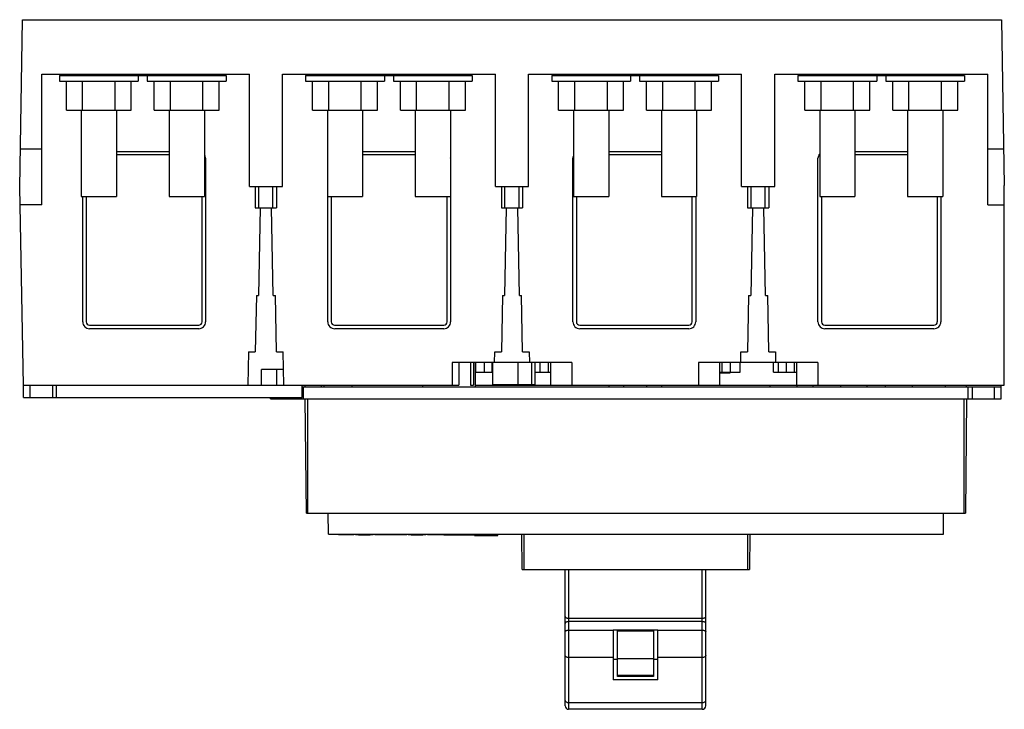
# Model space of a CAD drawing. Header units: millimetres. Extents: x 38 to 318, y 153 to 350.
import ezdxf

# ---------------------------------------------------------------- set-up
doc = ezdxf.new("R2010")
doc.units = ezdxf.units.MM
doc.header["$LTSCALE"] = 32.63007
doc.layers.get('0').update_dxf_attribs({"linetype": 'CONTINUOUS'})

msp = doc.modelspace()

# ---------------------------------------------------------------- linework, layer by layer
at = {"color": 7, "linetype": 'Continuous'}
for p, q in [((37.58, 301.87), (38.38, 349.61)), ((38.38, 349.61), (316.79, 349.61)), ((316.79, 349.61), (317.59, 302.41)), ((43.88, 296.91), (43.88, 334.11)), ((43.88, 334.11), (102.89, 334.11)), ((48.88, 333.71), (48.88, 332.11)), ((48.88, 333.71), (96.3, 333.71)), ((50.59, 333.71), (50.59, 334.11)), ((51.59, 334.11), (51.59, 333.71)), ((71.3, 333.71), (71.3, 332.11)), ((73.88, 333.71), (73.88, 332.11)), ((89.38, 333.71), (89.38, 334.11)), ((90.09, 334.11), (90.09, 333.71)), ((94.3, 333.71), (94.3, 334.11)), ((94.59, 334.11), (94.59, 333.71)), ((96.3, 333.71), (96.3, 332.11)), ((102.89, 302.11), (102.89, 334.11)), ((112.29, 302.11), (112.29, 334.11)), ((112.29, 334.11), (172.89, 334.11)), ((118.88, 333.71), (118.88, 332.11)), ((118.88, 333.71), (166.3, 333.71)), ((120.59, 333.71), (120.59, 334.11)), ((121.59, 334.11), (121.59, 333.71)), ((141.3, 333.71), (141.3, 332.11)), ((143.88, 333.71), (143.88, 332.11)), ((159.38, 333.71), (159.38, 334.11)), ((160.09, 334.11), (160.09, 333.71)), ((164.3, 333.71), (164.3, 334.11)), ((164.59, 334.11), (164.59, 333.71)), ((166.3, 333.71), (166.3, 332.11)), ((172.89, 302.11), (172.89, 334.11)), ((182.29, 302.11), (182.29, 334.11)), ((182.29, 334.11), (242.89, 334.11)), ((188.88, 333.71), (188.88, 332.11)), ((188.88, 333.71), (236.3, 333.71)), ((190.59, 333.71), (190.59, 334.11)), ((191.59, 334.11), (191.59, 333.71)), ((211.3, 333.71), (211.3, 332.11)), ((213.88, 333.71), (213.88, 332.11)), ((229.38, 333.71), (229.38, 334.11)), ((230.09, 334.11), (230.09, 333.71)), ((234.3, 333.71), (234.3, 334.11)), ((234.59, 334.11), (234.59, 333.71)), ((236.3, 333.71), (236.3, 332.11)), ((242.89, 302.11), (242.89, 334.11)), ((252.29, 302.11), (252.29, 334.11)), ((252.29, 334.11), (312.89, 334.11)), ((258.88, 333.71), (258.88, 332.11)), ((258.88, 333.71), (306.3, 333.71)), ((260.59, 333.71), (260.59, 334.11)), ((261.59, 334.11), (261.59, 333.71)), ((281.3, 333.71), (281.3, 332.11)), ((283.88, 333.71), (283.88, 332.11)), ((299.38, 333.71), (299.38, 334.11)), ((300.09, 334.11), (300.09, 333.71)), ((304.3, 333.71), (304.3, 334.11)), ((304.59, 334.11), (304.59, 333.71)), ((306.3, 333.71), (306.3, 332.11)), ((312.89, 296.91), (312.89, 334.11)), ((48.88, 332.11), (71.3, 332.11)), ((50.85, 323.91), (50.85, 332.11)), ((55.46, 323.91), (55.46, 332.11)), ((64.7, 323.91), (64.7, 332.11)), ((69.32, 323.91), (69.32, 332.11)), ((73.88, 332.11), (96.3, 332.11)), ((75.85, 323.91), (75.85, 332.11)), ((80.47, 323.91), (80.47, 332.11)), ((89.71, 323.91), (89.71, 332.11)), ((94.32, 323.91), (94.32, 332.11)), ((118.88, 332.11), (141.3, 332.11)), ((120.85, 323.91), (120.85, 332.11)), ((125.46, 323.91), (125.46, 332.11)), ((134.7, 323.91), (134.7, 332.11)), ((139.32, 323.91), (139.32, 332.11)), ((143.88, 332.11), (166.3, 332.11)), ((145.85, 323.91), (145.85, 332.11)), ((150.47, 323.91), (150.47, 332.11)), ((159.71, 323.91), (159.71, 332.11)), ((164.32, 323.91), (164.32, 332.11)), ((188.88, 332.11), (211.3, 332.11)), ((190.85, 323.91), (190.85, 332.11)), ((195.47, 323.91), (195.47, 332.11)), ((204.71, 323.91), (204.71, 332.11)), ((209.33, 323.91), (209.33, 332.11)), ((213.88, 332.11), (236.3, 332.11)), ((215.85, 323.91), (215.85, 332.11)), ((220.47, 323.91), (220.47, 332.11)), ((229.71, 323.91), (229.71, 332.11)), ((234.33, 323.91), (234.33, 332.11)), ((258.88, 332.11), (281.3, 332.11)), ((260.85, 323.91), (260.85, 332.11)), ((265.47, 323.91), (265.47, 332.11)), ((274.71, 323.91), (274.71, 332.11)), ((279.33, 323.91), (279.33, 332.11)), ((283.88, 332.11), (306.3, 332.11)), ((285.85, 323.91), (285.85, 332.11)), ((290.47, 323.91), (290.47, 332.11)), ((299.71, 323.91), (299.71, 332.11)), ((304.33, 323.91), (304.33, 332.11)), ((50.85, 323.91), (69.32, 323.91)), ((55.09, 323.91), (55.09, 299.31)), ((65.09, 323.91), (65.09, 299.31)), ((75.85, 323.91), (94.32, 323.91)), ((80.09, 323.91), (80.09, 299.31)), ((90.09, 323.91), (90.09, 299.31)), ((120.85, 323.91), (139.32, 323.91)), ((125.09, 323.91), (125.09, 299.31)), ((135.09, 323.91), (135.09, 299.31)), ((145.85, 323.91), (164.32, 323.91)), ((150.09, 323.91), (150.09, 299.31)), ((160.09, 323.91), (160.09, 299.31)), ((190.85, 323.91), (209.33, 323.91)), ((195.09, 323.91), (195.09, 299.31)), ((205.09, 323.91), (205.09, 299.31)), ((215.85, 323.91), (234.33, 323.91)), ((220.09, 323.91), (220.09, 299.31)), ((230.09, 323.91), (230.09, 299.31)), ((260.85, 323.91), (279.33, 323.91)), ((265.09, 323.91), (265.09, 299.31)), ((275.09, 323.91), (275.09, 299.31)), ((285.85, 323.91), (304.33, 323.91)), ((290.09, 323.91), (290.09, 299.31)), ((300.09, 323.91), (300.09, 299.31)), ((37.77, 312.91), (43.88, 312.91)), ((65.09, 312.13), (80.09, 312.13)), ((80.09, 311.13), (65.09, 311.13)), ((135.09, 312.13), (150.09, 312.13)), ((150.09, 311.13), (135.09, 311.13)), ((205.09, 312.13), (220.09, 312.13)), ((220.09, 311.13), (205.09, 311.13)), ((275.09, 312.13), (290.09, 312.13)), ((290.09, 311.13), (275.09, 311.13)), ((312.89, 312.91), (317.41, 312.91)), ((90.44, 310.17), (90.44, 263.65)), ((160.14, 310.17), (160.14, 263.65)), ((194.9, 263.65), (194.9, 310.17)), ((264.6, 263.65), (264.6, 310.17)), ((317.59, 245.61), (317.59, 302.41)), ((38.68, 245.61), (37.58, 301.87)), ((102.89, 302.11), (112.29, 302.11)), ((104.57, 302.11), (104.57, 296.11)), ((105.58, 296.11), (105.58, 302.11)), ((109.58, 296.11), (109.58, 302.11)), ((110.58, 302.11), (110.58, 296.11)), ((172.89, 302.11), (182.29, 302.11)), ((174.57, 302.11), (174.57, 296.11)), ((175.58, 296.11), (175.58, 302.11)), ((179.58, 296.11), (179.58, 302.11)), ((180.58, 302.11), (180.58, 296.11)), ((242.89, 302.11), (252.29, 302.11)), ((244.57, 302.11), (244.57, 296.11)), ((245.58, 296.11), (245.58, 302.11)), ((249.58, 296.11), (249.58, 302.11)), ((250.58, 302.11), (250.58, 296.11)), ((43.88, 296.91), (37.68, 296.91)), ((55.09, 299.31), (65.09, 299.31)), ((55.5, 263.65), (55.5, 299.31)), ((56.5, 299.31), (56.5, 263.65)), ((80.09, 299.31), (90.09, 299.31)), ((89.44, 263.65), (89.44, 299.31)), ((125.09, 299.31), (135.09, 299.31)), ((125.2, 263.65), (125.2, 299.31)), ((126.2, 299.31), (126.2, 263.65)), ((150.09, 299.31), (160.09, 299.31)), ((159.14, 263.65), (159.14, 299.31)), ((195.09, 299.31), (205.09, 299.31)), ((195.9, 299.31), (195.9, 263.65)), ((220.09, 299.31), (230.09, 299.31)), ((228.84, 263.65), (228.84, 299.31)), ((229.84, 299.31), (229.84, 263.65)), ((265.09, 299.31), (275.09, 299.31)), ((265.6, 299.31), (265.6, 263.65)), ((290.09, 299.31), (300.09, 299.31)), ((298.54, 263.65), (298.54, 299.31)), ((299.54, 299.31), (299.54, 263.65)), ((312.89, 296.91), (317.59, 296.91)), ((104.57, 296.11), (110.58, 296.11)), ((105.97, 296.11), (105.49, 271.15)), ((109.68, 271.15), (109.2, 296.11)), ((174.57, 296.11), (180.58, 296.11)), ((175.97, 296.11), (175.49, 271.15)), ((179.68, 271.15), (179.2, 296.11)), ((244.57, 296.11), (250.58, 296.11)), ((245.97, 296.11), (245.49, 271.15)), ((249.68, 271.15), (249.2, 296.11)), ((104.88, 271.15), (104.57, 255.15)), ((104.88, 271.15), (105.49, 271.15)), ((109.68, 271.15), (110.29, 271.15)), ((110.6, 255.15), (110.29, 271.15)), ((174.88, 271.15), (174.58, 255.15)), ((174.88, 271.15), (175.49, 271.15)), ((179.68, 271.15), (180.29, 271.15)), ((180.6, 255.15), (180.29, 271.15)), ((244.88, 271.15), (244.58, 255.15)), ((244.88, 271.15), (245.49, 271.15)), ((249.68, 271.15), (250.29, 271.15)), ((250.6, 255.15), (250.29, 271.15)), ((57.46, 262.69), (88.48, 262.69)), ((88.48, 261.69), (57.46, 261.69)), ((127.16, 262.69), (158.18, 262.69)), ((158.18, 261.69), (127.16, 261.69)), ((196.86, 262.69), (227.88, 262.69)), ((227.88, 261.69), (196.86, 261.69)), ((266.56, 262.69), (297.58, 262.69)), ((297.58, 261.69), (266.56, 261.69)), ((102.68, 255.15), (102.5, 245.61)), ((102.68, 255.15), (104.57, 255.15)), ((110.6, 255.15), (112.49, 255.15)), ((112.67, 245.61), (112.49, 255.15)), ((172.63, 252.11), (172.69, 255.15)), ((172.69, 255.15), (174.58, 255.15)), ((180.6, 255.15), (182.49, 255.15)), ((182.49, 255.15), (182.55, 252.11)), ((242.63, 252.11), (242.69, 255.15)), ((242.69, 255.15), (244.58, 255.15)), ((250.6, 255.15), (252.49, 255.15)), ((252.49, 255.15), (252.55, 252.11)), ((160.58, 252.11), (160.58, 245.61)), ((194.58, 252.11), (160.58, 252.11)), ((162.51, 252.11), (162.51, 245.61)), ((165.81, 252.11), (165.81, 245.61)), ((166.63, 252.11), (166.63, 245.61)), ((167.09, 252.11), (167.09, 245.13)), ((167.21, 252.11), (167.21, 249.31)), ((169.63, 252.11), (169.63, 249.31)), ((171.85, 252.11), (171.85, 249.31)), ((172.09, 245.81), (172.09, 252.11)), ((179.21, 252.11), (179.21, 245.81)), ((183.21, 245.81), (183.21, 252.11)), ((184.09, 252.11), (184.09, 245.81)), ((185.53, 252.11), (185.53, 249.31)), ((187.95, 249.31), (187.95, 252.11)), ((188.53, 252.11), (188.53, 245.61)), ((194.58, 252.11), (194.58, 245.61)), ((264.58, 252.11), (230.58, 252.11)), ((230.58, 252.11), (230.58, 245.61)), ((236.63, 252.11), (236.63, 245.61)), ((237.21, 252.11), (237.21, 249.31)), ((239.63, 252.11), (239.63, 249.31)), ((242.43, 249.31), (242.43, 252.11)), ((251.93, 249.31), (251.93, 252.11)), ((253.32, 252.11), (253.32, 249.31)), ((255.53, 252.11), (255.53, 249.31)), ((257.95, 249.31), (257.95, 252.11)), ((258.53, 252.11), (258.53, 245.61)), ((264.58, 252.11), (264.58, 245.61)), ((106.33, 245.61), (106.33, 250.11)), ((112.59, 250.11), (106.33, 250.11)), ((110.59, 250.11), (110.59, 245.61)), ((167.09, 249.31), (172.09, 249.31)), ((184.09, 249.31), (188.53, 249.31)), ((236.63, 249.31), (242.43, 249.31)), ((239.59, 249.11), (239.59, 249.31)), ((251.93, 249.31), (258.53, 249.31)), ((236.63, 249.11), (239.59, 249.11)), ((38.68, 245.61), (162.51, 245.61)), ((38.69, 242.11), (38.69, 245.61)), ((40.59, 242.11), (40.59, 245.61)), ((46.98, 242.11), (46.98, 245.61)), ((48.09, 242.11), (48.09, 245.61)), ((117.89, 242.11), (117.89, 245.61)), ((117.89, 245.13), (316.7, 245.13)), ((118.3, 241.73), (118.3, 245.13)), ((118.75, 245.13), (118.75, 245.61)), ((123.34, 245.61), (123.34, 245.13)), ((124.11, 245.61), (124.11, 245.13)), ((132.07, 245.61), (132.07, 245.13)), ((152.09, 245.61), (152.09, 245.13)), ((165.82, 245.61), (166.63, 245.61)), ((167.09, 245.61), (317.59, 245.61)), ((172.09, 245.81), (184.09, 245.81)), ((205.09, 245.61), (205.09, 245.13)), ((209.34, 245.13), (209.34, 245.61)), ((215.84, 245.61), (215.84, 245.13)), ((220.09, 245.61), (220.09, 245.13)), ((250.99, 245.13), (250.99, 245.61)), ((258.59, 245.61), (258.59, 245.13)), ((263.21, 245.13), (263.21, 245.61)), ((270.97, 245.61), (270.97, 245.13)), ((278.59, 245.13), (278.59, 245.61)), ((283.71, 245.61), (283.71, 245.13)), ((291.47, 245.13), (291.47, 245.61)), ((300.84, 245.13), (300.84, 245.61)), ((306.7, 245.61), (306.7, 245.13)), ((306.85, 245.13), (306.85, 245.61)), ((307.3, 241.73), (307.3, 245.13)), ((308.42, 245.13), (308.42, 241.73)), ((314.8, 241.73), (314.8, 245.13)), ((316.7, 241.73), (316.7, 245.61)), ((38.69, 242.11), (117.89, 242.11)), ((108.9, 241.73), (108.9, 242.11)), ((108.9, 241.73), (316.7, 241.73)), ((110.8, 241.73), (110.8, 242.11)), ((117.18, 241.73), (117.18, 242.11)), ((119.1, 209.23), (118.81, 241.73)), ((119.41, 241.73), (119.41, 209.23)), ((306.19, 209.23), (306.19, 241.73)), ((306.79, 241.73), (306.51, 209.23)), ((119.1, 209.23), (306.51, 209.23)), ((125.36, 203.23), (125.31, 209.23)), ((300.25, 203.23), (300.3, 209.23)), ((125.36, 203.23), (300.25, 203.23)), ((128.21, 203.19), (132.63, 203.19)), ((138.54, 203.19), (147.63, 203.19)), ((153.54, 203.19), (158.21, 203.19)), ((158.21, 203.02), (158.21, 203.2)), ((158.21, 203.02), (166.94, 203.02)), ((166.94, 202.82), (166.94, 203.09)), ((166.94, 202.82), (173.54, 202.82)), ((173.54, 202.82), (173.54, 203.23)), ((180.45, 193.23), (180.36, 203.23)), ((180.96, 203.23), (180.96, 193.23)), ((244.65, 193.23), (244.65, 203.23)), ((245.25, 203.23), (245.16, 193.23)), ((180.45, 193.23), (245.16, 193.23)), ((192.69, 154.42), (192.69, 193.23)), ((193.69, 193.23), (193.69, 153.42)), ((231.69, 153.42), (231.69, 193.23)), ((232.69, 154.42), (232.69, 193.23)), ((193.69, 179.33), (231.69, 179.33)), ((231.69, 178.36), (193.69, 178.36)), ((193.69, 175.94), (206.34, 175.95)), ((207.59, 175.95), (206.34, 175.95)), ((206.34, 175.95), (206.34, 161.83)), ((217.8, 175.95), (207.59, 175.95)), ((207.59, 162.79), (207.59, 175.95)), ((207.59, 175.76), (217.8, 175.76)), ((219.04, 175.95), (217.8, 175.95)), ((217.8, 175.95), (217.8, 162.79)), ((219.04, 175.95), (231.69, 175.94)), ((219.04, 161.83), (219.04, 175.95)), ((206.34, 168.13), (193.69, 168.13)), ((231.69, 168.13), (219.04, 168.13)), ((207.59, 167.63), (206.34, 167.63)), ((217.8, 167.74), (207.59, 167.74)), ((219.04, 167.63), (217.8, 167.63)), ((217.8, 162.99), (207.59, 162.99)), ((217.8, 162.79), (207.59, 162.79)), ((219.04, 161.83), (206.34, 161.83)), ((193.69, 155.32), (231.69, 155.32)), ((231.69, 153.42), (193.69, 153.42))]:
    msp.add_line(p, q, dxfattribs=at)
for centre, radius, start, end in [((88.47, 310.17), 1.96, 359.9541, 27.5155), ((266.55, 310.17), 1.96, 141.4622, 180.0352), ((158.17, 310.17), 1.96, 359.9541, 4.0776), ((196.85, 310.17), 1.96, 164.7884, 180.0352), ((57.46, 263.65), 1.96, 179.9542, 270.0497), ((57.45, 263.65), 0.959, 179.9459, 270.0541), ((88.48, 263.65), 1.96, 269.9648, 0.0352), ((88.48, 263.65), 0.959, 269.946, 0.054), ((127.16, 263.65), 1.96, 179.9542, 270.0497), ((127.15, 263.65), 0.959, 179.9459, 270.0541), ((158.18, 263.65), 1.96, 269.9648, 0.0352), ((158.18, 263.65), 0.959, 269.946, 0.054), ((196.86, 263.65), 1.96, 179.9542, 270.0497), ((196.85, 263.65), 0.959, 179.9459, 270.0541), ((227.88, 263.65), 1.96, 269.9648, 0.0352), ((227.88, 263.65), 0.959, 269.946, 0.054), ((266.56, 263.65), 1.96, 179.9542, 270.0497), ((266.55, 263.65), 0.959, 179.9459, 270.0541), ((297.58, 263.65), 1.96, 269.9648, 0.0352), ((297.58, 263.65), 0.959, 269.946, 0.054), ((135.59, 236.96), 33.9, 264.3565, 275.6435), ((150.59, 236.96), 33.9, 264.3565, 275.6435), ((164.59, 229.84), 26.82, 262.9675, 277.0325), ((165.59, 236.96), 33.9, 271.023, 275.6435), ((193.69, 154.42), 1, 180, 270), ((231.69, 154.42), 1, 270, 360)]:
    msp.add_arc(centre, radius, start, end, dxfattribs=at)
for points, knots in [([(192.69, 179.81), (192.69, 179.75), (192.74, 179.64), (192.86, 179.54), (193.04, 179.44), (193.32, 179.36), (193.56, 179.33), (193.69, 179.33)], [0, 0, 0, 0, 0.16664, 0.270771, 0.391626, 0.677403, 1, 1, 1, 1]), ([(231.69, 179.33), (231.82, 179.33), (232.06, 179.36), (232.34, 179.44), (232.52, 179.54), (232.64, 179.64), (232.69, 179.75), (232.69, 179.81)], [0, 0, 0, 0, 0.322597, 0.608374, 0.729229, 0.83336, 1, 1, 1, 1]), ([(193.69, 178.36), (193.56, 178.36), (193.32, 178.34), (193.04, 178.25), (192.86, 178.14), (192.74, 178.04), (192.69, 177.93), (192.69, 177.86)], [0, 0, 0, 0, 0.319838, 0.604037, 0.724921, 0.829788, 1, 1, 1, 1]), ([(232.69, 177.86), (232.69, 177.93), (232.64, 178.04), (232.52, 178.14), (232.34, 178.25), (232.06, 178.34), (231.82, 178.36), (231.69, 178.36)], [0, 0, 0, 0, 0.170212, 0.275079, 0.395963, 0.680162, 1, 1, 1, 1]), ([(192.69, 175.44), (192.69, 175.51), (192.74, 175.62), (192.86, 175.73), (193.04, 175.83), (193.32, 175.92), (193.56, 175.94), (193.69, 175.94)], [0, 0, 0, 0, 0.170212, 0.275079, 0.395963, 0.680162, 1, 1, 1, 1]), ([(231.69, 175.94), (231.82, 175.94), (232.06, 175.92), (232.34, 175.83), (232.52, 175.73), (232.64, 175.62), (232.69, 175.51), (232.69, 175.44)], [0, 0, 0, 0, 0.319838, 0.604037, 0.724921, 0.829788, 1, 1, 1, 1]), ([(193.69, 168.13), (193.56, 168.13), (193.32, 168.16), (192.99, 168.29), (192.76, 168.48), (192.69, 168.67), (192.69, 168.75)], [0, 0, 0, 0, 0.301057, 0.575089, 0.805757, 1, 1, 1, 1]), ([(232.69, 168.75), (232.69, 168.67), (232.63, 168.48), (232.39, 168.29), (232.07, 168.16), (231.82, 168.13), (231.69, 168.13)], [0, 0, 0, 0, 0.194243, 0.424911, 0.698943, 1, 1, 1, 1]), ([(192.69, 155.94), (192.69, 155.86), (192.76, 155.68), (192.99, 155.48), (193.32, 155.35), (193.56, 155.32), (193.69, 155.32)], [0, 0, 0, 0, 0.194243, 0.424911, 0.698943, 1, 1, 1, 1]), ([(231.69, 155.32), (231.82, 155.32), (232.07, 155.35), (232.39, 155.48), (232.63, 155.68), (232.69, 155.86), (232.69, 155.94)], [0, 0, 0, 0, 0.301057, 0.575089, 0.805757, 1, 1, 1, 1])]:
    msp.add_open_spline(points, degree=3, knots=knots, dxfattribs=at)

doc.saveas('drawing.dxf')
